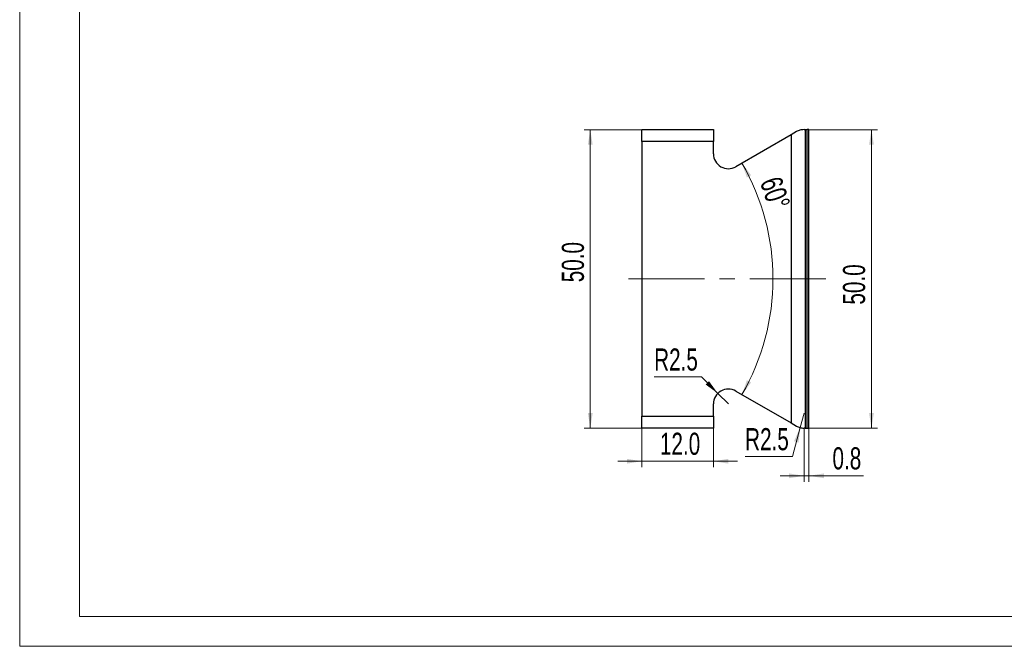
# Model space of a CAD drawing. Header units: millimetres. Extents: x 0 to 297, y 0 to 210.
# Tile 1 of 5: x 0 to 165, y 0 to 105. Entities that reach past the tile are written whole.
import ezdxf

# ---------------------------------------------------------------- set-up
doc = ezdxf.new("R2010")
doc.units = ezdxf.units.MM
doc.linetypes.add('CENTERX2', pattern=[20.32, 12.7, -2.54, 2.54, -2.54])
doc.styles.add('SLDTEXTSTYLE1', font='TXT', dxfattribs={"width": 0.7})
doc.dimstyles.new('SLDDIMSTYLE1', dxfattribs={"dimtxt": 3.950146, "dimasz": 2.5, "dimexe": 0, "dimexo": 0.0625, "dimgap": 0.987537, "dimtad": 2, "dimdec": 1, "dimrnd": 1e-09, "dimzin": 4, "dimdsep": 46, "dimtxsty": 'SLDTEXTSTYLE1', "dimsah": 1, "dimcen": 0.09, "dimadec": 0, "dimazin": 1, "dimtfac": 1, "dimtmove": 0, "dimatfit": 0, "dimfxl": 0, "dimfrac": 2, "dimtolj": 1, "dimtzin": 12, "dimarcsym": 0})
doc.dimstyles.new('SLDDIMSTYLE12', dxfattribs={"dimtxt": 3.950146, "dimasz": 2.5, "dimexe": 0, "dimexo": 0.0625, "dimgap": 0.987537, "dimtad": 2, "dimdec": 1, "dimrnd": 1e-09, "dimdsep": 46, "dimtxsty": 'SLDTEXTSTYLE1', "dimsah": 1, "dimcen": 0.09, "dimadec": 0, "dimazin": 2, "dimtfac": 1, "dimtmove": 0, "dimatfit": 0, "dimfxl": 0, "dimfrac": 2, "dimtolj": 1, "dimtzin": 12, "dimarcsym": 0})
doc.dimstyles.new('SLDDIMSTYLE2', dxfattribs={"dimtxt": 3.950146, "dimasz": 2.5, "dimexe": 0, "dimexo": 0.0625, "dimgap": 0.987537, "dimtad": 2, "dimdec": 1, "dimrnd": 1e-09, "dimzin": 4, "dimdsep": 46, "dimtxsty": 'SLDTEXTSTYLE1', "dimsah": 1, "dimcen": 0.09, "dimadec": 0, "dimazin": 1, "dimtfac": 1, "dimtofl": 0, "dimtmove": 0, "dimatfit": 3, "dimfxl": 0, "dimfrac": 2, "dimtolj": 1, "dimtzin": 12, "dimarcsym": 0})
doc.dimstyles.new('SLDDIMSTYLE3', dxfattribs={"dimtxt": 3.950146, "dimasz": 2.5, "dimexe": 0, "dimexo": 0.0625, "dimgap": 0.987537, "dimtad": 2, "dimdec": 4, "dimzin": 12, "dimdsep": 46, "dimtxsty": 'SLDTEXTSTYLE1', "dimsah": 1, "dimcen": 0.09, "dimazin": 3, "dimtfac": 1, "dimtofl": 0, "dimtmove": 0, "dimatfit": 3, "dimfxl": 0, "dimfrac": 2, "dimtolj": 1, "dimtzin": 12, "dimarcsym": 0})
doc.dimstyles.new('SLDDIMSTYLE4', dxfattribs={"dimtxt": 3.950146, "dimasz": 2.5, "dimexe": 0, "dimexo": 0.0625, "dimgap": 0.987537, "dimtad": 0, "dimtih": 1, "dimtoh": 1, "dimdec": 1, "dimrnd": 1e-09, "dimzin": 12, "dimdsep": 46, "dimtxsty": 'SLDTEXTSTYLE1', "dimsah": 1, "dimcen": 0, "dimadec": 0, "dimazin": 3, "dimtfac": 1, "dimtofl": 0, "dimtmove": 0, "dimatfit": 3, "dimfxl": 0, "dimfrac": 2, "dimtolj": 1, "dimtzin": 12, "dimarcsym": 0})

# ---------------------------------------------------------------- blocks, each defined once
blk = doc.blocks.new('_D_23')
at = {"color": 7, "linetype": 'Continuous', "lineweight": 0}
for p, q in [((114.22, 45.14), (106.3, 45.14)), ((116.97, 42.38), (114.22, 45.14)), ((118.74, 40.61), (116.97, 42.38))]:
    blk.add_line(p, q, dxfattribs=at)
at = {"color": 7, "linetype": 'Continuous', "lineweight": 18}
blk.add_solid([(116.97, 42.38), (115.49, 44.43), (114.92, 43.87)], dxfattribs=at)
at = {"color": 7, "linetype": 'Continuous', "lineweight": 18, "insert": (106.3, 49.91), "char_height": 3.704, "attachment_point": 1, "style": 'SLDTEXTSTYLE1'}
blk.add_mtext('R2.5', dxfattribs=at)
blk = doc.blocks.new('_D_24')
at = {"color": 7, "linetype": 'Continuous', "lineweight": 18}
blk.add_arc((87.44, 61.57), 38.77, 330, 30, dxfattribs=at)
for points in [[(121.01, 80.96), (121.84, 78.56), (122.54, 78.94)], [(121.01, 42.19), (122.54, 44.2), (121.84, 44.58)]]:
    blk.add_solid(points, dxfattribs=at)
at = {"color": 7, "linetype": 'Continuous', "lineweight": 18, "insert": (127.48, 79.02), "char_height": 3.704, "attachment_point": 1, "rotation": 289.0082, "style": 'SLDTEXTSTYLE1'}
blk.add_mtext('60°', dxfattribs=at)
blk = doc.blocks.new('_D_25')
at = {"color": 7, "linetype": 'Continuous', "lineweight": 0}
for p, q in [((104.24, 36.57), (104.24, 30.01)), ((116.24, 36.57), (116.24, 30.01)), ((104.24, 31.01), (100.24, 31.01)), ((116.24, 31.01), (104.24, 31.01)), ((116.24, 31.01), (120.24, 31.01))]:
    blk.add_line(p, q, dxfattribs=at)
at = {"color": 7, "linetype": 'Continuous', "lineweight": 18}
for points in [[(104.24, 31.01), (101.74, 31.41), (101.74, 30.61)], [(116.24, 31.01), (118.74, 30.61), (118.74, 31.41)]]:
    blk.add_solid(points, dxfattribs=at)
at = {"color": 7, "linetype": 'Continuous', "lineweight": 18, "insert": (107.27, 35.79), "char_height": 3.704, "attachment_point": 1, "style": 'SLDTEXTSTYLE1'}
blk.add_mtext('12.0', dxfattribs=at)
blk = doc.blocks.new('_D_26')
at = {"color": 7, "linetype": 'Continuous', "lineweight": 0}
for p, q in [((104.24, 86.57), (94.6, 86.57)), ((95.6, 86.57), (95.6, 36.57)), ((104.24, 36.57), (94.6, 36.57))]:
    blk.add_line(p, q, dxfattribs=at)
at = {"color": 7, "linetype": 'Continuous', "lineweight": 18}
for points in [[(95.6, 86.57), (95.2, 84.07), (96, 84.07)], [(95.6, 36.57), (96, 39.07), (95.2, 39.07)]]:
    blk.add_solid(points, dxfattribs=at)
at = {"color": 7, "linetype": 'Continuous', "lineweight": 18, "insert": (90.83, 61), "char_height": 3.704, "attachment_point": 1, "rotation": 90, "style": 'SLDTEXTSTYLE1'}
blk.add_mtext('50.0', dxfattribs=at)
blk = doc.blocks.new('_D_27')
at = {"color": 7, "linetype": 'Continuous', "lineweight": 0}
for p, q in [((132.24, 86.57), (143.71, 86.57)), ((142.71, 36.57), (142.71, 86.57)), ((132.24, 36.57), (143.71, 36.57))]:
    blk.add_line(p, q, dxfattribs=at)
at = {"color": 7, "linetype": 'Continuous', "lineweight": 18}
for points in [[(142.71, 86.57), (142.31, 84.07), (143.11, 84.07)], [(142.71, 36.57), (143.11, 39.07), (142.31, 39.07)]]:
    blk.add_solid(points, dxfattribs=at)
at = {"color": 7, "linetype": 'Continuous', "lineweight": 18, "insert": (137.94, 57.26), "char_height": 3.704, "attachment_point": 1, "rotation": 90, "style": 'SLDTEXTSTYLE1'}
blk.add_mtext('50.0', dxfattribs=at)
blk = doc.blocks.new('_D_28')
at = {"color": 7, "linetype": 'Continuous', "lineweight": 0}
for p, q in [((131.41, 39.07), (130.76, 36.66)), ((130.76, 36.66), (129.46, 31.79)), ((129.46, 31.79), (121.54, 31.79))]:
    blk.add_line(p, q, dxfattribs=at)
at = {"color": 7, "linetype": 'Continuous', "lineweight": 18}
blk.add_solid([(130.76, 36.66), (129.73, 34.35), (130.5, 34.14)], dxfattribs=at)
at = {"color": 7, "linetype": 'Continuous', "lineweight": 18, "insert": (121.54, 36.56), "char_height": 3.704, "attachment_point": 1, "style": 'SLDTEXTSTYLE1'}
blk.add_mtext('R2.5', dxfattribs=at)
blk = doc.blocks.new('_D_29')
at = {"color": 7, "linetype": 'Continuous', "lineweight": 0}
for p, q in [((131.41, 36.57), (131.41, 27.57)), ((132.24, 36.57), (132.24, 27.57)), ((131.41, 28.57), (127.41, 28.57)), ((131.41, 28.57), (132.24, 28.57)), ((132.24, 28.57), (141.36, 28.57))]:
    blk.add_line(p, q, dxfattribs=at)
at = {"color": 7, "linetype": 'Continuous', "lineweight": 18}
for points in [[(131.41, 28.57), (128.91, 28.97), (128.91, 28.17)], [(132.24, 28.57), (134.74, 28.17), (134.74, 28.97)]]:
    blk.add_solid(points, dxfattribs=at)
at = {"color": 7, "linetype": 'Continuous', "lineweight": 18, "insert": (136.18, 33.35), "char_height": 3.704, "attachment_point": 1, "style": 'SLDTEXTSTYLE1'}
blk.add_mtext('0.8', dxfattribs=at)

msp = doc.modelspace()

# ---------------------------------------------------------------- linework, layer by layer
at = {"color": 7, "linetype": 'Continuous', "lineweight": 18}
for p, q in [((0, 210), (0, 0)), ((10, 205), (10, 5)), ((10, 5), (292, 5)), ((0, 0), (297, 0))]:
    msp.add_line(p, q, dxfattribs=at)
at = {"color": 7, "linetype": 'Continuous', "lineweight": 25}
for p, q in [((104.2389, 86.57307), (116.2389, 86.57307)), ((104.2389, 84.57307), (104.2389, 86.57307)), ((116.2389, 86.57307), (116.2389, 84.57307)), ((130.15877, 86.23813), (129.2389, 85.70704)), ((131.40877, 86.57307), (131.62963, 86.57307)), ((131.62963, 86.57307), (131.62963, 36.57307)), ((131.62963, 86.57307), (131.93919, 86.57307)), ((131.93919, 36.57307), (131.93919, 86.57307)), ((132.2389, 86.57307), (131.93919, 86.57307)), ((132.2389, 36.57307), (132.2389, 86.57307)), ((116.2389, 84.57307), (104.2389, 84.57307)), ((104.2389, 84.57307), (104.2389, 38.57307)), ((116.2389, 82.53162), (116.2389, 84.57307)), ((129.2389, 85.70704), (119.9889, 80.36655)), ((129.2389, 85.70704), (129.2389, 37.43909)), ((119.9889, 42.77958), (129.2389, 37.43909)), ((116.2389, 38.57307), (116.2389, 40.61452)), ((104.2389, 38.57307), (116.2389, 38.57307)), ((104.2389, 36.57307), (104.2389, 38.57307)), ((116.2389, 38.57307), (116.2389, 36.57307)), ((116.2389, 36.57307), (104.2389, 36.57307)), ((129.2389, 37.43909), (130.15877, 36.908)), ((131.62963, 36.57307), (131.40877, 36.57307)), ((131.62963, 36.57307), (131.93919, 36.57307)), ((131.93919, 36.57307), (132.2389, 36.57307))]:
    msp.add_line(p, q, dxfattribs=at)
at = {"color": 7, "linetype": 'CENTERX2', "lineweight": 18}
msp.add_line((135.05068, 61.57307), (101.2389, 61.57307), dxfattribs=at)
at = {"color": 7, "linetype": 'Continuous', "lineweight": 25}
for centre, start, end in [((118.7389, 82.53162), 180, 300), ((118.7389, 40.61452), 60, 180)]:
    msp.add_arc(centre, 2.5, start, end, dxfattribs=at)
for points in [[(131.40877, 86.57307), (131.1697, 86.57307), (130.94402, 86.53945), (130.51764, 86.41933), (130.32872, 86.33625), (130.15877, 86.23813)], [(130.15877, 36.908), (130.32874, 36.80988), (130.5179, 36.7267), (130.94442, 36.6066), (131.16968, 36.57307), (131.40877, 36.57307)]]:
    msp.add_open_spline(points, degree=3, knots=[0, 0, 0, 0, 0.5, 0.5, 1, 1, 1, 1], dxfattribs=at)

# ---------------------------------------------------------------- dimensions: what is measured, and where the dimension line sits
at = {"color": 7, "linetype": 'Continuous', "lineweight": 18}
for base, p1, p2, picture, middle in [((95.60342, 36.57307), (104.2389, 86.57307), (104.2389, 36.57307), '_D_26', (95.60342, 64.45708)), ((142.71284, 86.57307), (132.2389, 36.57307), (132.2389, 86.57307), '_D_27', (142.71284, 60.72034))]:
    dim = msp.add_linear_dim(base=base, p1=p1, p2=p2, angle=90, dimstyle='SLDDIMSTYLE2', dxfattribs=at)
    dim.commit()
    dim.dimension.update_dxf_attribs({"geometry": picture, "text_midpoint": middle, "dimtype": 160})
dim = msp.add_angular_dim_2l(base=(126.20469, 61.57307), line1=((119.9889, 80.36655), (130.15877, 86.23813)), line2=((130.15877, 36.908), (119.9889, 42.77958)), dimstyle='SLDDIMSTYLE3', dxfattribs=at)
dim.commit()
dim.dimension.update_dxf_attribs({"geometry": '_D_24', "text_midpoint": (124.0908, 74.19963), "dimtype": 162})
for center, mpoint, picture, middle in [((118.7389, 40.61452), (116.97113, 42.38229), '_D_23', (109.75781, 47.58383)), ((131.40877, 39.07307), (130.76172, 36.65825), '_D_28', (124.99908, 34.23178))]:
    dim = msp.add_radius_dim(center=center, mpoint=mpoint, dimstyle='SLDDIMSTYLE4', dxfattribs=at)
    dim.commit()
    dim.dimension.update_dxf_attribs({"geometry": picture, "text_midpoint": middle, "dimtype": 164})
for base, p1, p2, dimstyle, picture, middle in [((104.2389, 31.01491), (116.2389, 36.57307), (104.2389, 36.57307), 'SLDDIMSTYLE1', '_D_25', (110.72385, 31.01491)), ((132.2389, 28.57297), (131.40877, 36.57307), (132.2389, 36.57307), 'SLDDIMSTYLE12', '_D_29', (138.76999, 28.57297))]:
    dim = msp.add_linear_dim(base=base, p1=p1, p2=p2, dimstyle=dimstyle, dxfattribs=at)
    dim.commit()
    dim.dimension.update_dxf_attribs({"geometry": picture, "text_midpoint": middle, "dimtype": 160})

doc.saveas('drawing.dxf')
